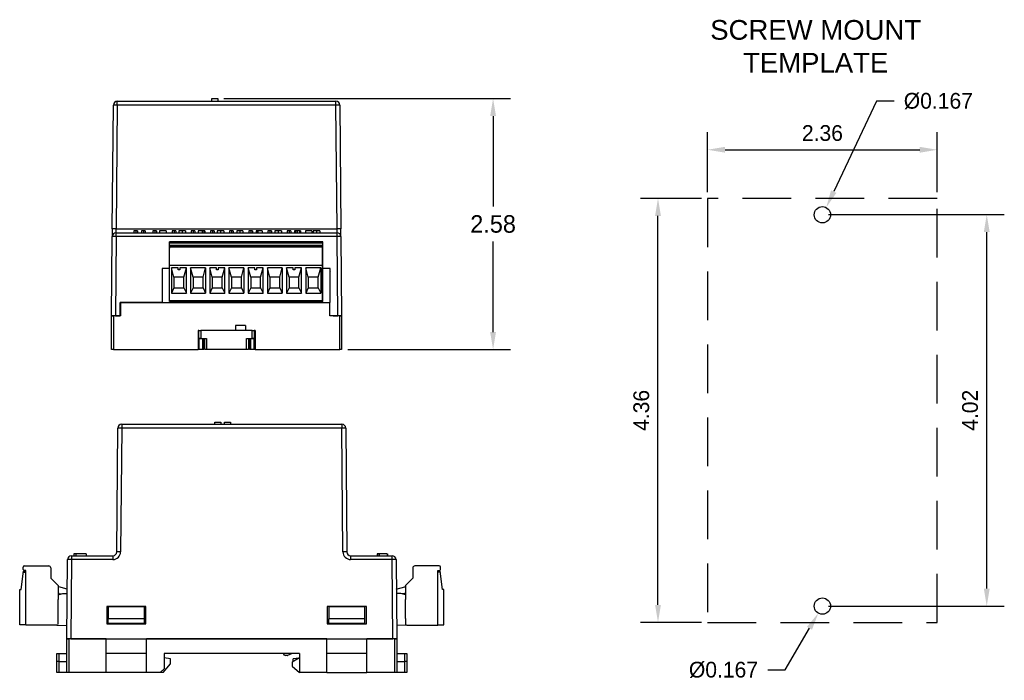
# Model space of a CAD drawing. Header units: inches. Extents: x 0.4 to 15.9, y 0.2 to 7.
# Tile 5 of 5: x 5.8 to 15.9, y 0.2 to 7. Entities that reach past the tile are written whole.
import ezdxf

# ---------------------------------------------------------------- set-up
doc = ezdxf.new("R2010")
doc.units = ezdxf.units.IN
doc.header["$MEASUREMENT"] = 0
doc.linetypes.add('DASHED', pattern=[0.75, 0.5, -0.25])
doc.linetypes.add('HIDDEN', pattern=[0.075, 0.05, -0.025])
doc.layers.add('ART', color=7, linetype='Continuous')
doc.layers.add('DIM', color=253, linetype='Continuous')
doc.dimstyles.get("Standard").update_dxf_attribs({"dimtxt": 0.18, "dimasz": 0.18, "dimexe": 0.18, "dimexo": 0.0625, "dimgap": 0.09, "dimtad": 0, "dimtih": 1, "dimtoh": 1, "dimdec": 4, "dimzin": 0, "dimdsep": 46, "dimtxsty": 'Standard', "dimcen": 0.09, "dimadec": 0, "dimazin": 0, "dimtfac": 1, "dimtdec": 4, "dimtofl": 0, "dimtmove": 0, "dimatfit": 3, "dimfxl": 1, "dimtolj": 1, "dimtzin": 0, "dimarcsym": 0})

# ---------------------------------------------------------------- blocks, each defined once
blk = doc.blocks.new('*D307')
at = {"layer": 'Defpoints', "color": 0}
for p in [(7.819, 6.185), (9.091, 3.606), (10.646, 3.606)]:
    blk.add_point(p, dxfattribs=at)
at = {"layer": 'DIM', "color": 0, "lineweight": -2}
for p, q in [((7.881, 6.185), (10.826, 6.185)), ((10.646, 6.005), (10.646, 5.076)), ((10.646, 3.786), (10.646, 4.716)), ((9.154, 3.606), (10.826, 3.606))]:
    blk.add_line(p, q, dxfattribs=at)
at = {"layer": 'DIM', "color": 0}
for points in [[(10.676, 6.005), (10.616, 6.005), (10.646, 6.185)], [(10.616, 3.786), (10.676, 3.786), (10.646, 3.606)]]:
    blk.add_solid(points, dxfattribs=at)
at = {"layer": 'DIM', "color": 0, "insert": (10.646, 4.896), "char_height": 0.18, "attachment_point": 5}
blk.add_mtext('\\A1;2.58', dxfattribs=at)
blk = doc.blocks.new('*D314')
at = {"layer": 'Defpoints', "color": 0}
for p in [(14.027, 4.994), (15.714, 4.994), (14.027, 0.972)]:
    blk.add_point(p, dxfattribs=at)
at = {"layer": 'DIM', "color": 0, "lineweight": -2}
for p, q in [((14.089, 4.994), (15.894, 4.994)), ((15.714, 1.152), (15.714, 4.814)), ((14.089, 0.972), (15.894, 0.972))]:
    blk.add_line(p, q, dxfattribs=at)
at = {"layer": 'DIM', "color": 0}
for points in [[(15.744, 4.814), (15.684, 4.814), (15.714, 4.994)], [(15.684, 1.152), (15.744, 1.152), (15.714, 0.972)]]:
    blk.add_solid(points, dxfattribs=at)
at = {"layer": 'DIM', "color": 0, "insert": (15.543, 2.983), "char_height": 0.1618, "attachment_point": 5, "rotation": 90}
blk.add_mtext('\\A1;4.02', dxfattribs=at)
blk = doc.blocks.new('*D315')
at = {"layer": 'Defpoints', "color": 0}
for p in [(14.066, 5.066), (13.994, 4.915)]:
    blk.add_point(p, dxfattribs=at)
at = {"layer": 'DIM', "color": 0, "lineweight": -2}
for p, q in [((14.583, 6.159), (14.143, 5.229)), ((14.763, 6.159), (14.583, 6.159))]:
    blk.add_line(p, q, dxfattribs=at)
at = {"layer": 'DIM', "color": 0}
blk.add_solid([(14.115, 5.242), (14.17, 5.216), (14.066, 5.066)], dxfattribs=at)
at = {"layer": 'DIM', "color": 0, "insert": (15.217, 6.159), "char_height": 0.16178, "attachment_point": 5}
blk.add_mtext('\\A1;%%c0.167', dxfattribs=at)
blk = doc.blocks.new('*D316')
at = {"layer": 'Defpoints', "color": 0}
for p in [(14.069, 1.044), (13.985, 0.9)]:
    blk.add_point(p, dxfattribs=at)
at = {"layer": 'DIM', "color": 0, "lineweight": -2}
for p, q in [((13.645, 0.316), (13.894, 0.744)), ((13.465, 0.316), (13.645, 0.316))]:
    blk.add_line(p, q, dxfattribs=at)
at = {"layer": 'DIM', "color": 0}
blk.add_solid([(13.92, 0.729), (13.868, 0.759), (13.985, 0.9)], dxfattribs=at)
at = {"layer": 'DIM', "color": 0, "insert": (13.011, 0.316), "char_height": 0.16178, "attachment_point": 5}
blk.add_mtext('\\A1;%%c0.167', dxfattribs=at)
blk = doc.blocks.new('*D317')
at = {"layer": 'Defpoints', "color": 0}
for p in [(15.206, 5.659), (12.847, 5.159), (15.206, 5.159)]:
    blk.add_point(p, dxfattribs=at)
at = {"layer": 'DIM', "color": 0, "lineweight": -2}
for p, q in [((12.847, 5.222), (12.847, 5.839)), ((15.206, 5.222), (15.206, 5.839)), ((13.027, 5.659), (15.026, 5.659))]:
    blk.add_line(p, q, dxfattribs=at)
at = {"layer": 'DIM', "color": 0}
for points in [[(13.027, 5.689), (13.027, 5.629), (12.847, 5.659)], [(15.026, 5.629), (15.026, 5.689), (15.206, 5.659)]]:
    blk.add_solid(points, dxfattribs=at)
at = {"layer": 'DIM', "color": 0, "insert": (14.027, 5.83), "char_height": 0.1618, "attachment_point": 5}
blk.add_mtext('\\A1;2.36', dxfattribs=at)
blk = doc.blocks.new('*D318')
at = {"layer": 'Defpoints', "color": 0}
for p in [(12.339, 5.159), (12.847, 5.159), (12.847, 0.804)]:
    blk.add_point(p, dxfattribs=at)
at = {"layer": 'DIM', "color": 0, "lineweight": -2}
for p, q in [((12.784, 5.159), (12.159, 5.159)), ((12.339, 0.984), (12.339, 4.979)), ((12.784, 0.804), (12.159, 0.804))]:
    blk.add_line(p, q, dxfattribs=at)
at = {"layer": 'DIM', "color": 0}
for points in [[(12.369, 4.979), (12.309, 4.979), (12.339, 5.159)], [(12.309, 0.984), (12.369, 0.984), (12.339, 0.804)]]:
    blk.add_solid(points, dxfattribs=at)
at = {"layer": 'DIM', "color": 0, "insert": (12.168, 2.982), "char_height": 0.1618, "attachment_point": 5, "rotation": 90}
blk.add_mtext('\\A1;4.36', dxfattribs=at)

msp = doc.modelspace()

# ---------------------------------------------------------------- linework, layer by layer
at = {"linetype": 'Continuous'}
for centre in [(14.0266, 4.9911), (14.0266, 0.9715)]:
    msp.add_circle(centre, 0.0837, dxfattribs=at)
at = {"layer": 'ART', "color": 7, "linetype": 'Continuous'}
for p, q in [((6.737, 4.8461), (6.7481, 6.1185)), ((6.7875, 6.1185), (6.7764, 4.8461)), ((6.7875, 6.1185), (6.7875, 6.1575)), ((6.7875, 6.1575), (9.0332, 6.1575)), ((9.0332, 6.1185), (6.7875, 6.1185)), ((9.0332, 6.1185), (9.0332, 6.1575)), ((9.0443, 4.8461), (9.0332, 6.1185)), ((9.0725, 6.1185), (9.0836, 4.8461)), ((6.7292, 3.9528), (6.7363, 4.7681)), ((6.737, 4.8461), (6.7363, 4.7681)), ((6.7757, 4.7681), (6.7686, 3.9528)), ((6.7757, 4.8071), (6.7764, 4.8461)), ((6.7757, 4.7681), (6.7757, 4.8071)), ((6.7757, 4.8071), (9.0449, 4.8071)), ((9.0449, 4.7681), (6.7757, 4.7681)), ((6.7764, 4.8461), (9.0443, 4.8461)), ((6.9565, 4.8268), (6.9565, 4.8071)), ((6.977, 4.8268), (6.9565, 4.8268)), ((6.977, 4.8268), (6.977, 4.8071)), ((6.995, 4.8268), (6.977, 4.8268)), ((6.995, 4.8268), (6.995, 4.8071)), ((7.0352, 4.8268), (7.0352, 4.8071)), ((7.0558, 4.8268), (7.0352, 4.8268)), ((7.0558, 4.8268), (7.0558, 4.8071)), ((7.0737, 4.8268), (7.0558, 4.8268)), ((7.0737, 4.8268), (7.0737, 4.8071)), ((7.1534, 4.8268), (7.1534, 4.8071)), ((7.1739, 4.8268), (7.1534, 4.8268)), ((7.1918, 4.8268), (7.1739, 4.8268)), ((7.1739, 4.8268), (7.1739, 4.8071)), ((7.1918, 4.8268), (7.1918, 4.8071)), ((7.2231, 4.8268), (7.2231, 4.8071)), ((7.2898, 4.8268), (7.2231, 4.8268)), ((7.2898, 4.8268), (7.2898, 4.8071)), ((7.3502, 4.8268), (7.3502, 4.8071)), ((7.3707, 4.8268), (7.3502, 4.8268)), ((7.3887, 4.8268), (7.3707, 4.8268)), ((7.3707, 4.8268), (7.3707, 4.8071)), ((7.3887, 4.8268), (7.3887, 4.8071)), ((7.4213, 4.8268), (7.4213, 4.8071)), ((7.4545, 4.8268), (7.4545, 4.8071)), ((7.4892, 4.8268), (7.4892, 4.8071)), ((7.5471, 4.8268), (7.5471, 4.8071)), ((7.5676, 4.8268), (7.5471, 4.8268)), ((7.5676, 4.8268), (7.5676, 4.8071)), ((7.5855, 4.8268), (7.5676, 4.8268)), ((7.5855, 4.8268), (7.5855, 4.8071)), ((7.6168, 4.8268), (7.6168, 4.8071)), ((7.6591, 4.8268), (7.6168, 4.8268)), ((7.6591, 4.8268), (7.6591, 4.8071)), ((7.6771, 4.8268), (7.6591, 4.8268)), ((7.6771, 4.8268), (7.6771, 4.8071)), ((7.686, 4.8268), (7.6771, 4.8268)), ((7.686, 4.8268), (7.686, 4.8071)), ((7.7439, 4.8268), (7.7439, 4.8071)), ((7.7644, 4.8268), (7.7439, 4.8268)), ((7.7644, 4.8268), (7.7644, 4.8071)), ((7.7824, 4.8268), (7.7644, 4.8268)), ((7.7824, 4.8268), (7.7824, 4.8071)), ((7.8137, 4.8268), (7.8137, 4.8071)), ((7.8469, 4.8268), (7.8469, 4.8071)), ((7.8803, 4.8268), (7.8803, 4.8071)), ((7.9408, 4.8268), (7.9408, 4.8071)), ((7.9613, 4.8268), (7.9408, 4.8268)), ((7.9613, 4.8268), (7.9613, 4.8071)), ((7.9792, 4.8268), (7.9613, 4.8268)), ((7.9792, 4.8268), (7.9792, 4.8071)), ((8.0144, 4.8268), (8.0144, 4.8071)), ((8.0453, 4.8268), (8.0453, 4.8071)), ((8.0759, 4.8268), (8.0759, 4.8071)), ((8.1376, 4.8268), (8.1376, 4.8071)), ((8.1581, 4.8268), (8.1376, 4.8268)), ((8.1581, 4.8268), (8.1581, 4.8071)), ((8.1761, 4.8268), (8.1581, 4.8268)), ((8.1761, 4.8268), (8.1761, 4.8071)), ((8.2125, 4.8268), (8.2125, 4.8071)), ((8.2166, 4.8268), (8.2125, 4.8268)), ((8.2166, 4.8268), (8.2166, 4.8071)), ((8.2325, 4.8268), (8.2166, 4.8268)), ((8.2325, 4.8268), (8.2325, 4.8071)), ((8.2766, 4.8268), (8.2325, 4.8268)), ((8.2766, 4.8268), (8.2766, 4.8071)), ((8.3345, 4.8268), (8.3345, 4.8071)), ((8.355, 4.8268), (8.3345, 4.8268)), ((8.355, 4.8268), (8.355, 4.8071)), ((8.3729, 4.8268), (8.355, 4.8268)), ((8.3729, 4.8268), (8.3729, 4.8071)), ((8.4055, 4.8268), (8.4055, 4.8071)), ((8.4397, 4.8268), (8.4397, 4.8071)), ((8.4735, 4.8268), (8.4735, 4.8071)), ((8.5313, 4.8268), (8.5313, 4.8071)), ((8.5518, 4.8268), (8.5313, 4.8268)), ((8.5698, 4.8268), (8.5518, 4.8268)), ((8.5518, 4.8268), (8.5518, 4.8071)), ((8.5698, 4.8268), (8.5698, 4.8071)), ((8.6062, 4.8268), (8.6062, 4.8071)), ((8.6189, 4.8268), (8.6189, 4.8071)), ((8.6348, 4.8268), (8.6189, 4.8268)), ((8.6348, 4.8268), (8.6348, 4.8071)), ((8.6602, 4.8268), (8.6348, 4.8268)), ((8.6602, 4.8268), (8.6602, 4.8071)), ((8.6677, 4.8268), (8.6677, 4.8071)), ((8.7192, 4.8268), (8.7192, 4.8071)), ((8.7858, 4.8268), (8.7192, 4.8268)), ((8.7858, 4.8268), (8.7858, 4.8071)), ((8.8, 4.8268), (8.8, 4.8071)), ((8.8342, 4.8268), (8.8342, 4.8071)), ((8.8679, 4.8268), (8.8679, 4.8071)), ((9.0449, 4.8071), (9.0443, 4.8461)), ((9.0449, 4.7681), (9.0449, 4.8071)), ((9.0521, 3.9528), (9.0449, 4.7681)), ((9.0843, 4.7681), (9.0836, 4.8461)), ((9.0843, 4.7681), (9.0914, 3.9528)), ((7.3229, 4.1016), (7.3229, 4.7118)), ((7.7166, 4.7118), (7.3229, 4.7118)), ((7.7166, 4.6646), (7.3229, 4.6646)), ((7.7028, 4.6587), (7.3367, 4.6587)), ((8.8839, 4.6587), (7.7028, 4.6587)), ((8.1103, 4.7118), (7.7166, 4.7118)), ((8.1103, 4.6646), (7.7166, 4.6646)), ((8.504, 4.7118), (8.1103, 4.7118)), ((8.504, 4.6646), (8.1103, 4.6646)), ((8.8977, 4.7118), (8.504, 4.7118)), ((8.8977, 4.6646), (8.504, 4.6646)), ((8.8977, 4.1016), (8.8977, 4.7118)), ((7.3249, 4.1075), (7.3249, 4.6469)), ((8.8958, 4.1075), (8.8958, 4.6469)), ((7.7146, 4.4707), (7.3249, 4.4707)), ((8.1083, 4.4707), (7.7186, 4.4707)), ((8.502, 4.4707), (8.1123, 4.4707)), ((8.8958, 4.4707), (8.506, 4.4707)), ((7.3229, 4.439), (7.2478, 4.439)), ((7.2478, 4.439), (7.2478, 4.0906)), ((7.3445, 4.447), (7.3445, 4.1862)), ((7.3702, 4.3516), (7.3445, 4.447)), ((7.4115, 4.447), (7.3445, 4.447)), ((7.3702, 4.3516), (7.3702, 4.2413)), ((7.4725, 4.3516), (7.3702, 4.3516)), ((7.4115, 4.4274), (7.4115, 4.447)), ((7.4312, 4.4274), (7.4115, 4.4274)), ((7.4312, 4.447), (7.4312, 4.4274)), ((7.4982, 4.447), (7.4312, 4.447)), ((7.4725, 4.3516), (7.4982, 4.447)), ((7.4725, 4.2413), (7.4725, 4.3516)), ((7.4982, 4.1862), (7.4982, 4.447)), ((7.5413, 4.447), (7.5413, 4.1862)), ((7.6951, 4.447), (7.5413, 4.447)), ((7.567, 4.3516), (7.5413, 4.447)), ((7.6694, 4.3516), (7.567, 4.3516)), ((7.567, 4.3516), (7.567, 4.2413)), ((7.6694, 4.3516), (7.6951, 4.447)), ((7.6694, 4.2413), (7.6694, 4.3516)), ((7.6951, 4.447), (7.6951, 4.1862)), ((7.7382, 4.447), (7.7382, 4.1862)), ((7.7639, 4.3516), (7.7382, 4.447)), ((7.8052, 4.447), (7.7382, 4.447)), ((7.7639, 4.3516), (7.7639, 4.2413)), ((7.8662, 4.3516), (7.7639, 4.3516)), ((7.8052, 4.4274), (7.8052, 4.447)), ((7.8249, 4.4274), (7.8052, 4.4274)), ((7.8249, 4.447), (7.8249, 4.4274)), ((7.8919, 4.447), (7.8249, 4.447)), ((7.8662, 4.3516), (7.8919, 4.447)), ((7.8662, 4.2413), (7.8662, 4.3516)), ((7.8919, 4.1862), (7.8919, 4.447)), ((7.935, 4.447), (7.935, 4.1862)), ((8.0888, 4.447), (7.935, 4.447)), ((7.9607, 4.3516), (7.935, 4.447)), ((8.0631, 4.3516), (7.9607, 4.3516)), ((7.9607, 4.3516), (7.9607, 4.2413)), ((8.0631, 4.3516), (8.0888, 4.447)), ((8.0631, 4.2413), (8.0631, 4.3516)), ((8.0888, 4.447), (8.0888, 4.1862)), ((8.1319, 4.447), (8.1319, 4.1862)), ((8.1576, 4.3516), (8.1319, 4.447)), ((8.1989, 4.447), (8.1319, 4.447)), ((8.1576, 4.3516), (8.1576, 4.2413)), ((8.2599, 4.3516), (8.1576, 4.3516)), ((8.1989, 4.4274), (8.1989, 4.447)), ((8.2186, 4.4274), (8.1989, 4.4274)), ((8.2186, 4.447), (8.2186, 4.4274)), ((8.2856, 4.447), (8.2186, 4.447)), ((8.2599, 4.3516), (8.2856, 4.447)), ((8.2599, 4.2413), (8.2599, 4.3516)), ((8.2856, 4.1862), (8.2856, 4.447)), ((8.3287, 4.447), (8.3287, 4.1862)), ((8.4825, 4.447), (8.3287, 4.447)), ((8.3544, 4.3516), (8.3287, 4.447)), ((8.4568, 4.3516), (8.3544, 4.3516)), ((8.3544, 4.3516), (8.3544, 4.2413)), ((8.4568, 4.3516), (8.4825, 4.447)), ((8.4568, 4.2413), (8.4568, 4.3516)), ((8.4825, 4.447), (8.4825, 4.1862)), ((8.5256, 4.447), (8.5256, 4.1862)), ((8.5513, 4.3516), (8.5256, 4.447)), ((8.5926, 4.447), (8.5256, 4.447)), ((8.5513, 4.3516), (8.5513, 4.2413)), ((8.6536, 4.3516), (8.5513, 4.3516)), ((8.5926, 4.4274), (8.5926, 4.447)), ((8.6123, 4.4274), (8.5926, 4.4274)), ((8.6123, 4.447), (8.6123, 4.4274)), ((8.6793, 4.447), (8.6123, 4.447)), ((8.6536, 4.3516), (8.6793, 4.447)), ((8.6536, 4.2413), (8.6536, 4.3516)), ((8.6793, 4.1862), (8.6793, 4.447)), ((8.7224, 4.447), (8.7224, 4.1862)), ((8.8762, 4.447), (8.7224, 4.447)), ((8.7481, 4.3516), (8.7224, 4.447)), ((8.8505, 4.3516), (8.7481, 4.3516)), ((8.7481, 4.3516), (8.7481, 4.2413)), ((8.8505, 4.3516), (8.8762, 4.447)), ((8.8505, 4.2413), (8.8505, 4.3516)), ((8.8762, 4.447), (8.8762, 4.1862)), ((8.9728, 4.439), (8.8977, 4.439)), ((8.9694, 4.439), (8.9694, 4.4291)), ((8.9728, 4.0906), (8.9728, 4.439)), ((7.3702, 4.2413), (7.3445, 4.1862)), ((7.3445, 4.1862), (7.4982, 4.1862)), ((7.3702, 4.2413), (7.4725, 4.2413)), ((7.4725, 4.2413), (7.4982, 4.1862)), ((7.567, 4.2413), (7.5413, 4.1862)), ((7.5413, 4.1862), (7.6951, 4.1862)), ((7.567, 4.2413), (7.6694, 4.2413)), ((7.6694, 4.2413), (7.6951, 4.1862)), ((7.7639, 4.2413), (7.7382, 4.1862)), ((7.7382, 4.1862), (7.8919, 4.1862)), ((7.7639, 4.2413), (7.8662, 4.2413)), ((7.8662, 4.2413), (7.8919, 4.1862)), ((7.9607, 4.2413), (7.935, 4.1862)), ((7.935, 4.1862), (8.0888, 4.1862)), ((7.9607, 4.2413), (8.0631, 4.2413)), ((8.0631, 4.2413), (8.0888, 4.1862)), ((8.1576, 4.2413), (8.1319, 4.1862)), ((8.1319, 4.1862), (8.2856, 4.1862)), ((8.1576, 4.2413), (8.2599, 4.2413)), ((8.2599, 4.2413), (8.2856, 4.1862)), ((8.3544, 4.2413), (8.3287, 4.1862)), ((8.3287, 4.1862), (8.4825, 4.1862)), ((8.3544, 4.2413), (8.4568, 4.2413)), ((8.4568, 4.2413), (8.4825, 4.1862)), ((8.5513, 4.2413), (8.5256, 4.1862)), ((8.5256, 4.1862), (8.6793, 4.1862)), ((8.5513, 4.2413), (8.6536, 4.2413)), ((8.6536, 4.2413), (8.6793, 4.1862)), ((8.7481, 4.2413), (8.7224, 4.1862)), ((8.7224, 4.1862), (8.8762, 4.1862)), ((8.7481, 4.2413), (8.8505, 4.2413)), ((8.8505, 4.2413), (8.8762, 4.1862)), ((7.2478, 4.0906), (6.8178, 4.0906)), ((6.8178, 4.0906), (6.8178, 3.9528)), ((6.8178, 4.0906), (6.8198, 4.0906)), ((6.8178, 3.9528), (6.8178, 4.0906)), ((6.8198, 4.0906), (6.8198, 3.9528)), ((6.8198, 4.0906), (6.8493, 4.0906)), ((6.8493, 4.0906), (8.9713, 4.0906)), ((7.7166, 4.1016), (7.3229, 4.1016)), ((8.506, 4.1075), (7.3249, 4.1075)), ((8.1103, 4.1016), (7.7166, 4.1016)), ((8.504, 4.1016), (8.1103, 4.1016)), ((8.8977, 4.1016), (8.504, 4.1016)), ((8.8958, 4.1075), (8.506, 4.1075)), ((8.9713, 3.9528), (8.9713, 4.0906)), ((6.7686, 3.9528), (6.7292, 3.9528)), ((6.7292, 3.6063), (6.7292, 3.9528)), ((6.7292, 3.9528), (6.7489, 3.9528)), ((6.7489, 3.9528), (6.7489, 3.6063)), ((6.8198, 3.9528), (6.7489, 3.9528)), ((6.7686, 3.9528), (6.8178, 3.9528)), ((9.0717, 3.9528), (8.9713, 3.9528)), ((9.0028, 3.9528), (9.0521, 3.9528)), ((9.0914, 3.9528), (9.0521, 3.9528)), ((9.0717, 3.6063), (9.0717, 3.9528)), ((9.0717, 3.9528), (9.0914, 3.9528)), ((9.0914, 3.9528), (9.0914, 3.6063)), ((8.0028, 3.8524), (8.0028, 3.8032)), ((8.1052, 3.8524), (8.0028, 3.8524)), ((8.1052, 3.8524), (8.1052, 3.8032)), ((7.6269, 3.8032), (7.617, 3.8032)), ((7.617, 3.8032), (7.617, 3.6063)), ((7.6269, 3.7205), (7.6269, 3.8032)), ((7.6269, 3.8032), (7.6465, 3.8032)), ((7.6465, 3.8032), (7.6465, 3.7205)), ((8.1741, 3.8032), (7.6465, 3.8032)), ((8.1741, 3.7205), (8.1741, 3.8032)), ((8.1741, 3.8032), (8.1938, 3.8032)), ((8.1938, 3.8032), (8.1938, 3.7205)), ((8.2036, 3.8032), (8.1938, 3.8032)), ((8.2036, 3.8032), (8.2036, 3.6063)), ((7.617, 3.7166), (7.6269, 3.7166)), ((7.6465, 3.7205), (7.6269, 3.7205)), ((7.6269, 3.7166), (7.6269, 3.6063)), ((7.6662, 3.7166), (7.6269, 3.7166)), ((7.6465, 3.7205), (7.7056, 3.7205)), ((7.6662, 3.6063), (7.6662, 3.7166)), ((7.6662, 3.7166), (7.6761, 3.7166)), ((7.6761, 3.7166), (7.6761, 3.6063)), ((7.6859, 3.6063), (7.6859, 3.7205)), ((7.7056, 3.7205), (7.7056, 3.6063)), ((8.115, 3.6063), (8.115, 3.7205)), ((8.115, 3.7205), (8.1741, 3.7205)), ((8.1347, 3.7205), (8.1347, 3.6063)), ((8.1446, 3.6063), (8.1446, 3.7166)), ((8.1446, 3.7166), (8.1544, 3.7166)), ((8.1544, 3.7166), (8.1544, 3.6063)), ((8.1938, 3.7166), (8.1544, 3.7166)), ((8.1938, 3.7205), (8.1741, 3.7205)), ((8.1938, 3.6063), (8.1938, 3.7166)), ((8.1938, 3.7166), (8.2036, 3.7166)), ((6.7489, 3.6063), (6.7292, 3.6063)), ((6.7489, 3.6063), (7.617, 3.6063)), ((7.6269, 3.6063), (7.617, 3.6063)), ((7.6662, 3.6063), (7.6269, 3.6063)), ((7.6761, 3.6063), (7.6662, 3.6063)), ((7.7056, 3.6063), (7.6859, 3.6063)), ((8.115, 3.6063), (7.7056, 3.6063)), ((8.1347, 3.6063), (8.115, 3.6063)), ((8.1544, 3.6063), (8.1446, 3.6063)), ((8.1938, 3.6063), (8.1544, 3.6063)), ((8.2036, 3.6063), (8.1938, 3.6063)), ((8.2036, 3.6063), (9.0717, 3.6063)), ((9.0914, 3.6063), (9.0717, 3.6063)), ((6.8334, 2.8396), (6.8334, 2.8006)), ((6.8334, 2.8396), (9.094, 2.8396)), ((9.094, 2.8396), (9.094, 2.8006)), ((6.7829, 1.5282), (6.794, 2.8006)), ((6.8334, 2.8006), (6.8223, 1.5282)), ((9.094, 2.8006), (6.8334, 2.8006)), ((9.1051, 1.5282), (9.094, 2.8006)), ((9.1334, 2.8006), (9.1445, 1.5282)), ((6.2708, 0.6349), (6.2779, 1.4502)), ((6.3173, 1.4502), (6.3102, 0.6349)), ((6.3173, 1.4892), (6.3173, 1.4502)), ((6.3173, 1.4892), (6.7436, 1.4892)), ((6.7436, 1.4502), (6.3173, 1.4502)), ((6.3423, 1.5089), (6.3423, 1.4892)), ((6.3631, 1.5089), (6.3423, 1.5089)), ((6.3631, 1.5089), (6.3631, 1.4892)), ((6.4673, 1.5089), (6.3631, 1.5089)), ((6.4673, 1.5089), (6.4673, 1.4892)), ((6.4698, 1.5089), (6.4689, 1.5089)), ((6.4698, 1.5089), (6.4698, 1.4892)), ((6.7436, 1.4892), (6.7436, 1.4502)), ((9.1838, 1.4892), (9.1838, 1.4502)), ((9.1838, 1.4892), (9.6101, 1.4892)), ((9.6101, 1.4502), (9.1838, 1.4502)), ((9.4576, 1.5089), (9.4576, 1.4892)), ((9.4585, 1.5089), (9.4576, 1.5089)), ((9.4601, 1.5089), (9.4601, 1.4892)), ((9.4768, 1.5089), (9.4601, 1.5089)), ((9.4768, 1.5089), (9.4768, 1.4892)), ((9.5601, 1.5089), (9.4768, 1.5089)), ((9.5601, 1.5089), (9.5601, 1.4892)), ((9.5627, 1.5089), (9.5617, 1.5089)), ((9.5627, 1.5089), (9.5627, 1.4892)), ((9.6101, 1.4502), (9.6101, 1.4892)), ((9.6172, 0.6349), (9.6101, 1.4502)), ((9.6495, 1.4502), (9.6566, 0.6349)), ((5.8021, 1.1437), (5.8251, 1.3317)), ((5.8217, 1.3494), (5.8217, 1.3731)), ((5.8251, 1.3317), (5.8493, 1.3317)), ((5.8335, 1.3849), (6.0855, 1.3849)), ((5.8493, 1.3376), (5.8335, 1.3376)), ((5.8493, 0.7746), (5.8493, 1.3376)), ((6.1052, 1.3652), (6.1052, 1.2589)), ((9.8222, 1.3652), (9.8222, 1.2589)), ((10.0939, 1.3849), (9.8419, 1.3849)), ((10.0781, 1.3376), (10.0939, 1.3376)), ((10.0781, 0.7746), (10.0781, 1.3376)), ((10.1023, 1.3317), (10.0781, 1.3317)), ((10.1254, 1.1437), (10.1023, 1.3317)), ((10.1057, 1.3494), (10.1057, 1.3731)), ((6.1052, 1.2589), (6.18, 1.1841)), ((9.8222, 1.2589), (9.7474, 1.1841)), ((5.7863, 0.7805), (5.7863, 1.1437)), ((5.7863, 1.1437), (5.8021, 1.1437)), ((6.18, 1.1841), (6.18, 1.0404)), ((6.2753, 1.147), (6.1888, 1.1699)), ((9.6521, 1.147), (9.7386, 1.1699)), ((9.7474, 1.1841), (9.7474, 1.0404)), ((10.1411, 1.1437), (10.1254, 1.1437)), ((10.1411, 0.7805), (10.1411, 1.1437)), ((6.18, 1.0882), (6.2292, 1.1014)), ((6.1923, 1.1009), (6.2748, 1.0979)), ((6.2292, 1.1014), (6.2749, 1.1014)), ((9.6982, 1.1014), (9.6525, 1.1014)), ((9.7352, 1.1009), (9.6526, 1.0979)), ((9.7474, 1.0882), (9.6982, 1.1014)), ((6.18, 0.7908), (6.18, 0.8435)), ((9.3298, 0.8423), (8.9598, 0.8423)), ((9.7474, 0.8435), (9.7474, 0.7864)), ((5.8493, 0.7805), (5.7863, 0.7805)), ((6.1682, 0.7746), (5.8493, 0.7746)), ((9.7592, 0.7746), (10.0781, 0.7746)), ((10.0781, 0.7805), (10.1411, 0.7805)), ((6.3102, 0.6349), (6.2708, 0.6349)), ((6.2708, 0.2884), (6.2708, 0.6349)), ((6.2708, 0.6349), (6.2905, 0.6349)), ((6.2905, 0.6349), (6.2905, 0.2884)), ((6.6743, 0.6349), (6.2905, 0.6349)), ((6.3102, 0.6349), (9.6172, 0.6349)), ((6.6743, 0.2884), (6.6743, 0.6349)), ((7.0877, 0.2884), (7.0877, 0.6349)), ((8.9381, 0.6349), (7.0877, 0.6349)), ((8.9381, 0.2884), (8.9381, 0.6349)), ((9.6369, 0.6349), (9.3515, 0.6349)), ((9.3515, 0.2884), (9.3515, 0.6349)), ((9.6566, 0.6349), (9.6172, 0.6349)), ((9.6369, 0.2884), (9.6369, 0.6349)), ((9.6369, 0.6349), (9.6566, 0.6349)), ((9.6566, 0.6349), (9.6566, 0.2884)), ((6.1674, 0.4026), (6.1674, 0.4853)), ((6.1674, 0.4853), (6.1871, 0.4853)), ((6.1871, 0.4853), (6.1871, 0.4026)), ((6.1871, 0.4853), (6.2708, 0.4853)), ((7.0877, 0.4853), (6.6743, 0.4853)), ((8.6586, 0.4853), (7.2688, 0.4853)), ((7.2688, 0.4853), (7.2688, 0.3284)), ((7.3328, 0.4303), (7.2688, 0.4388)), ((7.3328, 0.3778), (7.3328, 0.4303)), ((8.5056, 0.4693), (8.4936, 0.4853)), ((8.5317, 0.4653), (8.5136, 0.4653)), ((8.5836, 0.4853), (8.5354, 0.466)), ((8.6586, 0.4404), (8.5834, 0.3953)), ((8.6551, 0.4383), (8.5946, 0.4303)), ((8.5946, 0.402), (8.5946, 0.4303)), ((8.6586, 0.4853), (8.6586, 0.2884)), ((9.3515, 0.4853), (8.9381, 0.4853)), ((9.6566, 0.4853), (9.7403, 0.4853)), ((9.7403, 0.4026), (9.7403, 0.4853)), ((9.7403, 0.4853), (9.76, 0.4853)), ((9.76, 0.4853), (9.76, 0.4026)), ((6.1871, 0.4026), (6.1674, 0.4026)), ((6.1674, 0.2884), (6.1674, 0.4026)), ((6.1871, 0.4026), (6.2708, 0.4026)), ((6.1871, 0.4026), (6.1871, 0.2884)), ((7.2288, 0.2884), (7.2688, 0.3284)), ((7.2576, 0.2884), (7.3328, 0.3778)), ((8.5834, 0.3953), (8.5834, 0.3544)), ((8.5834, 0.3544), (8.6586, 0.2884)), ((9.6566, 0.4026), (9.7403, 0.4026)), ((9.76, 0.4026), (9.7403, 0.4026)), ((9.7403, 0.2884), (9.7403, 0.4026)), ((9.76, 0.4026), (9.76, 0.2884)), ((6.1871, 0.2884), (6.1674, 0.2884)), ((6.2708, 0.2884), (6.1871, 0.2884)), ((6.2905, 0.2884), (6.2708, 0.2884)), ((6.6743, 0.2884), (6.2905, 0.2884)), ((7.0877, 0.2884), (6.6743, 0.2884)), ((7.2288, 0.2884), (7.0877, 0.2884)), ((7.2576, 0.2884), (7.2288, 0.2884)), ((8.9381, 0.2884), (8.6586, 0.2884)), ((8.9381, 0.2884), (9.3515, 0.2884)), ((9.6369, 0.2884), (9.3515, 0.2884)), ((9.6566, 0.2884), (9.6369, 0.2884)), ((9.7403, 0.2884), (9.6566, 0.2884)), ((9.76, 0.2884), (9.7403, 0.2884))]:
    msp.add_line(p, q, dxfattribs=at)
at = {"layer": 'ART', "color": 9, "linetype": 'Continuous'}
for p, q in [((7.7166, 4.7), (7.3229, 4.7)), ((7.7166, 4.6764), (7.3229, 4.6764)), ((8.1103, 4.7), (7.7166, 4.7)), ((8.1103, 4.6764), (7.7166, 4.6764)), ((8.504, 4.7), (8.1103, 4.7)), ((8.504, 4.6764), (8.1103, 4.6764)), ((8.8977, 4.7), (8.504, 4.7)), ((8.8977, 4.6764), (8.504, 4.6764)), ((5.8237, 1.3199), (5.8493, 1.3199)), ((10.1037, 1.3199), (10.0781, 1.3199))]:
    msp.add_line(p, q, dxfattribs=at)
at = {"layer": 'ART', "color": 7, "linetype": 'HIDDEN'}
for p, q in [((7.3229, 4.439), (7.2478, 4.439)), ((7.2478, 4.439), (7.2478, 4.0906)), ((7.3229, 4.439), (7.2478, 4.439)), ((8.9728, 4.0906), (8.9728, 4.439)), ((7.2478, 4.0906), (6.8178, 4.0906)), ((6.8178, 4.0906), (6.8178, 3.9528)), ((6.8728, 4.0906), (6.8178, 4.0906)), ((6.7883, 3.9528), (6.8178, 3.9528)), ((9.0028, 3.9528), (9.0324, 3.9528)), ((6.3298, 0.6349), (9.5976, 0.6349))]:
    msp.add_line(p, q, dxfattribs=at)
at = {"layer": 'ART', "color": 8, "linetype": 'Continuous'}
msp.add_line((8.9728, 4.4291), (8.9694, 4.4291), dxfattribs=at)
at = {"layer": 'ART'}
for p, q in [((6.18, 0.8435), (6.18, 1.0404)), ((9.7474, 0.8435), (9.7474, 1.0404)), ((6.1682, 0.7746), (6.2708, 0.7727)), ((9.7592, 0.7746), (9.6566, 0.7727))]:
    msp.add_line(p, q, dxfattribs=at)
at = {"layer": 'ART', "color": 7}
for p, q in [((7.0818, 0.9675), (6.6802, 0.9675)), ((6.6802, 0.9675), (6.6802, 0.7904)), ((6.696, 0.9656), (6.696, 0.8423)), ((7.0661, 0.9656), (6.696, 0.9656)), ((7.007, 0.9675), (6.755, 0.9675)), ((7.007, 0.9675), (6.755, 0.9675)), ((7.0661, 0.8423), (7.0661, 0.9656)), ((7.0818, 0.7904), (7.0818, 0.9675)), ((9.3456, 0.9675), (8.944, 0.9675)), ((8.944, 0.9675), (8.944, 0.7904)), ((8.9598, 0.9656), (8.9598, 0.8423)), ((9.3298, 0.9656), (8.9598, 0.9656)), ((9.2708, 0.9675), (9.0188, 0.9675)), ((9.2708, 0.9675), (9.0188, 0.9675)), ((9.3298, 0.8423), (9.3298, 0.9656)), ((9.3456, 0.7904), (9.3456, 0.9675)), ((6.696, 0.7923), (6.696, 0.8423)), ((7.0661, 0.8423), (6.696, 0.8423)), ((7.0661, 0.7923), (7.0661, 0.8423)), ((8.9598, 0.7923), (8.9598, 0.8423)), ((9.3298, 0.8423), (8.9598, 0.8423)), ((9.3298, 0.7923), (9.3298, 0.8423)), ((6.6802, 0.7904), (7.0818, 0.7904)), ((7.0661, 0.7923), (6.696, 0.7923)), ((6.755, 0.7904), (7.007, 0.7904)), ((6.755, 0.7904), (7.007, 0.7904)), ((8.944, 0.7904), (9.3456, 0.7904)), ((9.3298, 0.7923), (8.9598, 0.7923)), ((9.0188, 0.7904), (9.2708, 0.7904)), ((9.0188, 0.7904), (9.2708, 0.7904))]:
    msp.add_line(p, q, dxfattribs=at)
at = {"layer": 'ART'}
for points in [[(7.7588, 6.1575), (7.7588, 6.1849), (7.8188, 6.1849), (7.8188, 6.1575)], [(7.79, 2.8396), (7.79, 2.8624), (7.85, 2.8624), (7.85, 2.8396)], [(7.89, 2.8396), (7.89, 2.8624), (7.95, 2.8624), (7.95, 2.8396)]]:
    msp.add_lwpolyline(points, dxfattribs=at)
at = {"layer": 'ART', "color": 7, "linetype": 'Continuous', "flags": 128}
msp.add_lwpolyline([(8.9694, 4.4291), (8.9705, 4.4172), (8.9728, 4.4084)], dxfattribs=at)
at = {"layer": 'ART', "color": 7, "linetype": 'Continuous'}
for centre, radius, start, end in [((6.7875, 6.1181), 0.0394, 90, 179.5), ((6.7678, 4.9905), 1.1281, 89.0002, 90.9998), ((9.0332, 6.1181), 0.0394, 0.5, 90), ((9.0528, 4.9905), 1.1281, 89.0002, 90.9998), ((6.7757, 4.7677), 0.0394, 90, 179.5), ((6.756, 3.6401), 1.1281, 89.0002, 90.9998), ((6.7567, 3.7182), 1.1281, 89.0002, 90.9998), ((9.0639, 3.7182), 1.1281, 89.0002, 90.9998), ((9.0449, 4.7677), 0.0394, 0.5, 90), ((9.0646, 3.6401), 1.1281, 89.0002, 90.9998), ((7.3367, 4.6469), 0.0118, 90, 180), ((8.8839, 4.6469), 0.0118, 0, 90), ((6.8334, 2.8002), 0.0394, 90, 179.5), ((9.094, 2.8002), 0.0394, 0.5, 90), ((6.8137, 1.6725), 1.1282, 89.00029, 90.99971), ((9.1137, 1.6725), 1.1282, 89.00029, 90.99971), ((6.7436, 1.5289), 0.0787, 270, 359.5), ((6.7436, 1.5286), 0.0394, 270, 359.5), ((6.8026, 0.4002), 1.1282, 89.00029, 90.99971), ((9.1248, 0.4002), 1.1282, 89.00029, 90.99971), ((9.1838, 1.5289), 0.0787, 180.5, 270), ((9.1838, 1.5286), 0.0394, 180.5, 270), ((6.3173, 1.4498), 0.0394, 90, 179.5), ((6.2976, 0.3221), 1.1282, 89.00029, 90.99971), ((9.6101, 1.4498), 0.0394, 0.5, 90), ((9.6298, 0.3221), 1.1282, 89.00029, 90.99971), ((5.8335, 1.3731), 0.0118, 90, 180), ((5.8335, 1.3494), 0.0118, 180, 270), ((6.0855, 1.3652), 0.0197, 0, 90), ((9.8419, 1.3652), 0.0197, 90, 180), ((10.0939, 1.3731), 0.0118, 0, 90), ((10.0939, 1.3494), 0.0118, 270, 0), ((6.1918, 1.1814), 0.0118, 180, 255.15808), ((9.7356, 1.1814), 0.0118, 284.84192, 0), ((6.1918, 1.0891), 0.0118, 87.88612, 180), ((9.7356, 1.0891), 0.0118, 0, 92.11388), ((6.1682, 0.7864), 0.0118, 270, 0), ((9.7592, 0.7864), 0.0118, 180, 270), ((8.5136, 0.4753), 0.01, 216.8699, 270), ((8.5317, 0.4753), 0.01, 270, 291.80141)]:
    msp.add_arc(centre, radius, start, end, dxfattribs=at)
for points, knots in [([(7.4545, 4.8268), (7.4496, 4.8268), (7.4397, 4.8268), (7.4285, 4.8268), (7.4226, 4.8268), (7.4217, 4.8268), (7.4213, 4.8268)], [0, 0, 0, 0, 0.2798359, 0.5588674, 0.7791592, 1, 1, 1, 1]), ([(7.4892, 4.8268), (7.4886, 4.8268), (7.4873, 4.8268), (7.4777, 4.8268), (7.4662, 4.8268), (7.4584, 4.8268), (7.4545, 4.8268)], [0, 0, 0, 0, 0.2792867, 0.5588975, 0.7792648, 1, 1, 1, 1]), ([(7.8469, 4.8268), (7.8425, 4.8268), (7.8338, 4.8268), (7.8234, 4.8268), (7.8165, 4.8268), (7.8146, 4.8268), (7.8137, 4.8268)], [0, 0, 0, 0, 0.2798586, 0.5593814, 0.7795018, 1, 1, 1, 1]), ([(7.8803, 4.8268), (7.8798, 4.8268), (7.8788, 4.8268), (7.8698, 4.8268), (7.8588, 4.8268), (7.8509, 4.8268), (7.8469, 4.8268)], [0, 0, 0, 0, 0.2798344, 0.5595553, 0.7797216, 1, 1, 1, 1]), ([(8.0453, 4.8268), (8.0407, 4.8268), (8.0315, 4.8268), (8.0216, 4.8268), (8.0154, 4.8268), (8.0147, 4.8268), (8.0144, 4.8268)], [0, 0, 0, 0, 0.2795396, 0.559175, 0.7796116, 1, 1, 1, 1]), ([(8.0759, 4.8268), (8.0754, 4.8268), (8.0744, 4.8268), (8.0661, 4.8268), (8.056, 4.8268), (8.0489, 4.8268), (8.0453, 4.8268)], [0, 0, 0, 0, 0.279672, 0.5594026, 0.779638, 1, 1, 1, 1]), ([(8.4397, 4.8268), (8.4348, 4.8268), (8.4251, 4.8268), (8.4131, 4.8268), (8.4065, 4.8268), (8.4058, 4.8268), (8.4055, 4.8268)], [0, 0, 0, 0, 0.2808792, 0.5592456, 0.7795123, 1, 1, 1, 1]), ([(8.4735, 4.8268), (8.4728, 4.8268), (8.4716, 4.8268), (8.4626, 4.8268), (8.451, 4.8268), (8.4435, 4.8268), (8.4397, 4.8268)], [0, 0, 0, 0, 0.2796151, 0.5588459, 0.7789984, 1, 1, 1, 1]), ([(8.6173, 4.8268), (8.6157, 4.8268), (8.6112, 4.8268), (8.6071, 4.8268), (8.6065, 4.8268), (8.6062, 4.8268)], [0, 0, 0, 0, 0.2174051, 0.6084363, 1, 1, 1, 1]), ([(8.6677, 4.8268), (8.667, 4.8268), (8.6658, 4.8268), (8.6619, 4.8268), (8.6602, 4.8268)], [0, 0, 0, 0, 0.5584322, 1, 1, 1, 1]), ([(8.8342, 4.8268), (8.8313, 4.8268), (8.8254, 4.8268), (8.8171, 4.8268), (8.8104, 4.8268), (8.8041, 4.8268), (8.8004, 4.8268), (8.8001, 4.8268), (8.8, 4.8268)], [0, 0, 0, 0, 0.1250926, 0.2499472, 0.3748405, 0.4999143, 0.7494691, 1, 1, 1, 1]), ([(8.8679, 4.8268), (8.8678, 4.8268), (8.8676, 4.8268), (8.8639, 4.8268), (8.8579, 4.8268), (8.8514, 4.8268), (8.843, 4.8268), (8.8371, 4.8268), (8.8342, 4.8268)], [0, 0, 0, 0, 0.2505136, 0.5002139, 0.6253122, 0.750134, 0.8749278, 1, 1, 1, 1])]:
    msp.add_open_spline(points, degree=3, knots=knots, dxfattribs=at)
at = {"layer": 'Defpoints', "color": 8, "linetype": 'DASHED'}
msp.add_lwpolyline([(12.8469, 0.804), (15.2063, 0.804), (15.2063, 5.1595), (12.8469, 5.1595)], close=True, dxfattribs=at)

# ---------------------------------------------------------------- texts
at = {"insert": (13.9577, 6.722), "char_height": 0.20223, "width": 3.8125, "attachment_point": 5}
msp.add_mtext('\\C7;\\fArial|b0|i0|;\\H0.20223043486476;SCREW MOUNT \\PTEMPLATE', dxfattribs=at)

# ---------------------------------------------------------------- dimensions: what is measured, and where the dimension line sits
at = {"layer": 'DIM'}
for base, p1, p2, override, picture, middle in [((10.6464, 3.6063), (7.8188, 6.1849), (9.0914, 3.6063), {"dimdec": 2, "dimlfac": 1}, '*D307', (10.6464, 4.8956)), ((12.3391, 5.1595), (12.8469, 0.804), (12.8469, 5.1595), {"dimtxt": 0.161784, "dimtad": 1, "dimtih": 0, "dimdec": 2, "dimlunit": 2, "dimadec": 2, "dimfrac": 0}, '*D318', (12.1682, 2.9817)), ((15.7141, 4.9941), (14.0266, 0.972), (14.0266, 4.9941), {"dimtxt": 0.161784, "dimtad": 1, "dimtih": 0, "dimdec": 2, "dimlunit": 2, "dimadec": 2, "dimfrac": 0}, '*D314', (15.5432, 2.983))]:
    dim = msp.add_linear_dim(base=base, p1=p1, p2=p2, angle=90, dimstyle='Standard', override=override, dxfattribs=at)
    dim.commit()
    dim.dimension.update_dxf_attribs({"geometry": picture, "text_midpoint": middle})
for p1, p2, picture, middle in [((13.994, 4.9151), (14.0656, 5.0664), '*D315', (15.2167, 6.1595)), ((14.0687, 1.0443), (13.9846, 0.8996), '*D316', (13.0112, 0.3157))]:
    dim = msp.add_diameter_dim_2p(p1=p1, p2=p2, dimstyle='Standard', override={"dimtxt": 0.161784, "dimtih": 0, "dimtoh": 1, "dimdec": 3, "dimlunit": 2, "dimadec": 3, "dimtofl": 0, "dimfrac": 0}, dxfattribs=at)
    dim.commit()
    dim.dimension.update_dxf_attribs({"geometry": picture, "text_midpoint": middle, "dimtype": 163})
dim = msp.add_linear_dim(base=(15.2063, 5.6595), p1=(12.8469, 5.1595), p2=(15.2063, 5.1595), dimstyle='Standard', override={"dimtxt": 0.161784, "dimtad": 1, "dimtih": 0, "dimdec": 2, "dimlunit": 2, "dimadec": 2, "dimfrac": 0}, dxfattribs=at)
dim.commit()
dim.dimension.update_dxf_attribs({"geometry": '*D317', "text_midpoint": (14.0266, 5.8303)})

doc.saveas('drawing.dxf')
